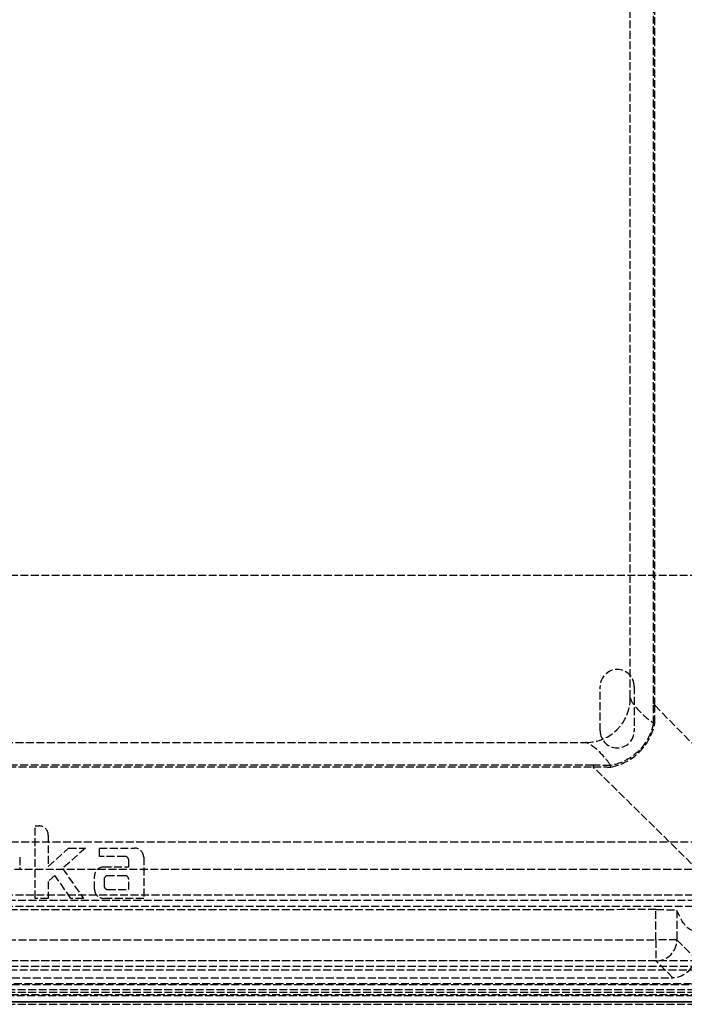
# Model space of a CAD drawing. Header units: millimetres. Extents: x 0 to 388, y -3 to 488.
# Tile 8 of 14: x 196 to 323, y 0 to 188. Entities that reach past the tile are written whole.
import ezdxf

# ---------------------------------------------------------------- set-up
doc = ezdxf.new("R2010")
doc.units = ezdxf.units.MM
doc.header["$LTSCALE"] = 10
doc.linetypes.add('ALLCAD_Strich', pattern=[0.2, 0.15, -0.05])
doc.layers.add('BESCH_KONT_sich_schn_ansi_2d', color=40, linetype='Continuous')
doc.layers.add('BESCH_KONT_sich_schn_grun_2d', color=10, linetype='Continuous')

msp = doc.modelspace()

# ---------------------------------------------------------------- linework, layer by layer
at = {"layer": 'BESCH_KONT_sich_schn_ansi_2d', "linetype": 'ALLCAD_Strich'}
for p, q in [((379.5, 0, 422.75), (4.5, 0, 422.75)), ((379.5, 0, 421.97), (4.5, 0, 421.97)), ((379.5, 0, 422.59), (4.5, 0, 422.59)), ((7, 0, 402), (377, 0, 402)), ((377, 0, 400.75), (7, 0, 400.75)), ((7, 0, 403.25), (377, 0, 403.25)), ((377, 0, 402.62), (7, 0, 402.62)), ((26, 0, 18.34), (353, 0, 18.34)), ((31.24, 0, 393.09), (347.76, 0, 393.09)), ((31.24, 0, 395.02), (347.76, 0, 395.02)), ((347.76, 0, 395.02), (31.24, 0, 395.02)), ((35.2, 0, 93.84), (343.8, 0, 93.84)), ((36.74, 0, 345.09), (342.26, 0, 345.09)), ((36.88, 0, 344.57), (342.12, 0, 344.57)), ((341.95, 0, 40.84), (37.05, 0, 40.84)), ((46.43, 0, 23.34), (332.57, 0, 23.34)), ((46.7, 0, 22.09), (332.3, 0, 22.09)), ((47.41, 0), (331.59, 0)), ((331.59, 0, 2.5), (47.41, 0, 2.5)), ((331.3, 0, 20.84), (47.7, 0, 20.84)), ((54, 0, 69.09), (325, 0, 69.09)), ((317.41, 0, 159.02), (61.59, 0, 159.02)), ((61.59, 0, 155.09), (317.41, 0, 155.09)), ((73.6, 0, 393.54), (305.4, 0, 393.54)), ((305.4, 0, 393.43), (73.6, 0, 393.43)), ((75, 0, 385.09), (304, 0, 385.09)), ((195.8, 0, 394.44), (195.8, 0, 394.24)), ((195.8, 0, 394.16), (195.8, 0, 394.24)), ((198.76, 0, 394.14), (199.5, 0, 394.14)), ((201.25, 0, 394.64), (198.76, 0, 394.64)), ((198.76, 0, 394.44), (198.76, 0, 393.94)), ((198.76, 0, 394.64), (198.76, 0, 394.44)), ((198.76, 0, 393.94), (199.5, 0, 393.94)), ((201.25, 0, 394.44), (198.76, 0, 394.44)), ((199.5, 0, 394.14), (199.5, 0, 393.94)), ((201.25, 0, 394.42), (205.15, 0, 394.3)), ((202.53, 0, 394.48), (201.25, 0, 394.52)), ((201.25, 0, 394.32), (201.25, 0, 394.22)), ((201.25, 0, 394.01), (201.25, 0, 394.22)), ((201.25, 0, 394.22), (205.15, 0, 394.1)), ((201.25, 0, 394.64), (201.25, 0, 394.44)), ((201.25, 0, 394.32), (201.25, 0, 394.44)), ((202.53, 0, 394.28), (201.25, 0, 394.32)), ((205.58, 0, 394.64), (202.53, 0, 394.48)), ((202.53, 0, 394.48), (202.53, 0, 394.28)), ((205.58, 0, 394.44), (202.53, 0, 394.28)), ((208.36, 0, 394.3), (204, 0, 394.43)), ((204, 0, 394.43), (207.97, 0, 394.64)), ((204, 0, 394.43), (204, 0, 394.23)), ((208.36, 0, 394.1), (204, 0, 394.23)), ((204, 0, 394.23), (207.97, 0, 394.44)), ((205.15, 0, 394.3), (208.36, 0, 394.3)), ((205.15, 0, 394.3), (205.15, 0, 394.1)), ((205.15, 0, 394.1), (208.36, 0, 394.1)), ((207.97, 0, 394.64), (205.58, 0, 394.64)), ((205.58, 0, 394.64), (205.58, 0, 394.44)), ((207.97, 0, 394.44), (205.58, 0, 394.44)), ((207.97, 0, 394.64), (207.97, 0, 394.44)), ((208.36, 0, 394.3), (208.36, 0, 394.1)), ((210.1, 0, 394.57), (210.1, 0, 394.37)), ((210.1, 0, 394.37), (210.1, 0, 394.29)), ((211.05, 0, 394.3), (217.75, 0, 394.3)), ((215.92, 0, 394.35), (211.05, 0, 394.35)), ((211.05, 0, 394.35), (211.05, 0, 394.15)), ((215.92, 0, 394.15), (211.05, 0, 394.15)), ((211.05, 0, 394.15), (211.05, 0, 394.1)), ((211.05, 0, 394.1), (217.75, 0, 394.1)), ((219.5, 0, 394.64), (211.85, 0, 394.64)), ((211.85, 0, 394.42), (216.63, 0, 394.42)), ((211.85, 0, 394.64), (211.85, 0, 394.44)), ((219.5, 0, 394.44), (211.85, 0, 394.44)), ((211.85, 0, 394.22), (216.63, 0, 394.22)), ((211.85, 0, 394.42), (211.85, 0, 394.22)), ((211.94, 0, 394.55), (211.94, 0, 394.35)), ((211.94, 0, 394.31), (211.94, 0, 394.35)), ((215.92, 0, 394.48), (212.65, 0, 394.48)), ((212.65, 0, 394.58), (216.63, 0, 394.58)), ((212.65, 0, 394.38), (212.65, 0, 394.28)), ((215.92, 0, 394.28), (212.65, 0, 394.28)), ((212.65, 0, 394.58), (212.65, 0, 394.38)), ((212.65, 0, 394.38), (216.63, 0, 394.38)), ((215.92, 0, 394.48), (215.92, 0, 394.28)), ((215.92, 0, 394.28), (215.92, 0, 394.15)), ((216.63, 0, 394.58), (216.63, 0, 394.38)), ((216.63, 0, 394.38), (216.63, 0, 394.31)), ((216.63, 0, 394.22), (216.63, 0, 394.18)), ((216.63, 0, 394.31), (216.63, 0, 394.22)), ((217.75, 0, 394.3), (217.75, 0, 394.1)), ((219.5, 0, 394.64), (219.5, 0, 394.44)), ((219.5, 0, 394.16), (219.5, 0, 394.44)), ((312.5, 0, 385.09), (304, 0, 385.09)), ((347.76, 0, 395.02), (305.4, 0, 393.54)), ((305.4, 0, 393.54), (305.4, 0, 393.43)), ((306.75, 0), (306.75, 0, 2.5)), ((313.25, 0), (313.25, 0, 2.5)), ((317.17, 0, 393.54), (358.8, 0, 395.02)), ((317.41, 0, 159.02), (317.41, 0, 155.09)), ((320.65, 0, 344.57), (317.41, 0, 159.02)), ((320.66, 0, 345.09), (320.65, 0, 344.57)), ((321.41, 0, 159.02), (324.65, 0, 344.57))]:
    msp.add_line(p, q, dxfattribs=at)
at = {"layer": 'BESCH_KONT_sich_schn_ansi_2d', "linetype": 'ALLCAD_Strich', "extrusion": (0, -1, 0)}
msp.add_arc((317.19, 393.04), 0.5, 92.0345, 129.6592, dxfattribs=at)
at = {"layer": 'BESCH_KONT_sich_schn_ansi_2d', "linetype": 'ALLCAD_Strich', "extrusion": (0, 1, 0)}
msp.add_arc((-317.41, 159.09), 4, 181, 270, dxfattribs=at)
at = {"layer": 'BESCH_KONT_sich_schn_ansi_2d', "linetype": 'ALLCAD_Strich', "extrusion": (0, -1, 0)}
for centre, major_axis, ratio, start_param, end_param in [((199.5, 0, 394.21), (1.75, 0), 0.035524, -1.570796, 0), ((199.5, 0, 394.01), (1.75, 0), 0.035524, -1.570796, 0), ((211.85, 0, 394.57), (-1.75, 0), 0.035524, -1.570796, 0), ((211.85, 0, 394.49), (-1.75, 0), 0.035524, 0, 1.570796), ((211.85, 0, 394.37), (-1.75, 0), 0.035524, -1.570796, 0), ((211.85, 0, 394.29), (-1.75, 0), 0.035524, 0, 1.570796), ((217.75, 0, 394.36), (1.75, 0), 0.035524, -1.570796, 0), ((217.75, 0, 394.16), (1.75, 0), 0.035524, -1.570796, 0), ((317.41, 0, 159.09), (-4, 0, 0.07), 0.01745, 1.571101, 3.141593)]:
    msp.add_ellipse(centre, major_axis=major_axis, ratio=ratio, start_param=start_param, end_param=end_param, dxfattribs=at)
at = {"layer": 'BESCH_KONT_sich_schn_ansi_2d', "linetype": 'ALLCAD_Strich', "extrusion": (0, 1, 0)}
for centre, major_axis, start_param, end_param in [((212.65, 0, 394.51), (0.713, 0), -4.712389, -3.141593), ((212.65, 0, 394.55), (0.713, 0), -3.141593, -1.570796), ((212.65, 0, 394.31), (0.713, 0), -4.712389, -3.141593), ((212.65, 0, 394.35), (0.713, 0), -3.141593, -1.570796), ((215.92, 0, 394.38), (0.713, 0), 0, 1.570796), ((215.92, 0, 394.51), (-0.713, 0), -3.141593, -1.570796), ((215.92, 0, 394.31), (-0.713, 0), -3.141593, -1.570796), ((215.92, 0, 394.18), (0.713, 0), 0, 1.570796)]:
    msp.add_ellipse(centre, major_axis=major_axis, ratio=0.035524, start_param=start_param, end_param=end_param, dxfattribs=at)
at = {"layer": 'BESCH_KONT_sich_schn_ansi_2d', "linetype": 'ALLCAD_Strich'}
for points, knots in [([(304, 0, 385.09), (304, 0, 385.09), (304, 0, 385.09), (304.01, 0, 385.1), (304.01, 0, 385.1), (304.01, 0, 385.1), (304.01, 0, 385.1), (304.02, 0, 385.11), (304.03, 0, 385.12), (304.04, 0, 385.16), (304.06, 0, 385.2), (304.17, 0, 385.52), (304.41, 0, 386.25), (305.57, 0, 388.92), (306.45, 0, 390.35), (307.83, 0, 392.29), (308.35, 0, 392.93), (308.74, 0, 393.44)], [0, 0, 0, 0, 0.00035471, 0.00035471, 0.0009616, 0.0009616, 0.00168697, 0.00168697, 0.00328582, 0.00328582, 0.00776262, 0.00776262, 0.02760109, 0.02760109, 0.06390659, 0.06390659, 0.08960751, 0.08960751, 0.08960751, 0.08960751]), ([(308.74, 0, 393.44), (308.41, 0, 393.02), (308, 0, 392.5), (306.7, 0, 390.72), (305.72, 0, 389.22), (304.36, 0, 386.15), (304.1, 0, 385.26), (304.02, 0, 385.11), (304.01, 0, 385.1), (304.01, 0, 385.1), (304.01, 0, 385.1), (304, 0, 385.09), (304, 0, 385.09), (304, 0, 385.09)], [0.3372046, 0.3372046, 0.3372046, 0.3372046, 0.4835979, 0.4835979, 0.7532678, 0.7532678, 0.9244332, 0.9244332, 0.938505, 0.938505, 0.942831, 0.942831, 0.9456715, 0.9456715, 0.9456715, 0.9456715]), ([(308.77, 0, 393.56), (308.76, 0, 393.56), (308.76, 0, 393.54), (308.75, 0, 393.51), (308.75, 0, 393.5), (308.75, 0, 393.48), (308.74, 0, 393.46)], [-0.03085833, -0.03085833, -0.03085833, -0.03085833, -0.0110901, -0.0110901, -0.0110901, 0, 0, 0, 0]), ([(308.75, 0, 393.46), (311.05, 0, 393.48), (314.8, 0, 393.49), (316.59, 0, 393.48), (316.91, 0, 393.46)], [-1.472863, -1.472863, -1.472863, -1.472863, -0.751895, -0.212013, -0.212013, -0.212013, -0.212013]), ([(316.91, 0, 393.46), (316.49, 0, 393.48), (314.31, 0, 393.49), (310.47, 0, 393.48), (308.75, 0, 393.46)], [-1.472863, -1.472863, -1.472863, -1.472863, -0.751895, -0.212013, -0.212013, -0.212013, -0.212013]), ([(317.19, 0, 393.56), (316.86, 0, 393.56), (315, 0, 393.57), (311.14, 0, 393.56), (308.77, 0, 393.56)], [0.208634, 0.208634, 0.208634, 0.208634, 0.751895, 1.476242, 1.476242, 1.476242, 1.476242]), ([(308.77, 0, 393.56), (310.55, 0, 393.56), (314.5, 0, 393.57), (316.75, 0, 393.56), (317.19, 0, 393.56)], [0.208634, 0.208634, 0.208634, 0.208634, 0.751895, 1.476242, 1.476242, 1.476242, 1.476242]), ([(312.5, 0, 385.09), (312.5, 0, 385.09), (312.5, 0, 385.09), (312.5, 0, 385.1), (312.5, 0, 385.1), (312.5, 0, 385.1), (312.5, 0, 385.1), (312.5, 0, 385.11), (312.5, 0, 385.11), (312.5, 0, 385.13), (312.51, 0, 385.15), (312.52, 0, 385.27), (312.54, 0, 385.47), (312.8, 0, 387.37), (313.34, 0, 388.87), (315, 0, 391.66), (315.99, 0, 392.7), (316.89, 0, 393.44)], [0, 0, 0, 0, 0.0003547, 0.0003547, 0.0007927, 0.0007927, 0.0015425, 0.0015425, 0.0031285, 0.0031285, 0.0069087, 0.0069087, 0.0199925, 0.0199925, 0.1010684, 0.1010684, 0.1814899, 0.1814899, 0.1814899, 0.1814899]), ([(316.91, 0, 393.46), (316.95, 0, 393.49), (316.99, 0, 393.51), (317.04, 0, 393.53), (317.09, 0, 393.55), (317.14, 0, 393.56), (317.19, 0, 393.56)], [-0.03069206, -0.03069206, -0.03069206, -0.03069206, -0.01535187, -0.01535187, -0.01535187, 0.00015444, 0.00015444, 0.00015444, 0.00015444])]:
    msp.add_open_spline(points, degree=3, knots=knots, dxfattribs=at)
for points in [[(308.74, 0, 393.44), (307.62, 0, 393.44), (306.51, 0, 393.43), (305.4, 0, 393.43)], [(305.4, 0, 393.54), (306.52, 0, 393.54), (307.64, 0, 393.55), (308.77, 0, 393.56)], [(308.73, 0, 393.44), (308.74, 0, 393.45), (308.74, 0, 393.45), (308.74, 0, 393.46)], [(308.74, 0, 393.46), (308.74, 0, 393.45), (308.74, 0, 393.45), (308.74, 0, 393.44)], [(316.88, 0, 393.44), (316.89, 0, 393.45), (316.9, 0, 393.45), (316.9, 0, 393.46)], [(317.19, 0, 393.56), (317.18, 0, 393.55), (317.17, 0, 393.54), (317.17, 0, 393.54)]]:
    msp.add_open_spline(points, degree=3, dxfattribs=at)
at = {"layer": 'BESCH_KONT_sich_schn_grun_2d', "linetype": 'ALLCAD_Strich'}
for p, q in [((316.87, 288.44), (316.87, 56.65)), ((317.17, 56.65), (317.17, 288.44)), ((312.5, 58.05), (312.5, 287.05)), ((17.94, 81.5), (361.07, 81.5)), ((306.75, 51.75), (306.75, 60.25)), ((313.25, 60.25), (313.25, 51.75)), ((316.87, 56.65), (317.17, 56.65)), ((317.17, 56.65), (358.8, 14.28)), ((75, 49.55), (304, 49.55)), ((305.4, 45.18), (73.6, 45.18)), ((305.4, 45.18), (305.4, 44.87)), ((73.6, 44.87), (305.4, 44.87)), ((344.2, 6.75), (305.4, 44.87)), ((198.76, 33.61), (199.5, 33.61)), ((198.76, 19.75), (198.76, 33.61)), ((331.59, 30.5), (47.41, 30.5)), ((201.25, 31.86), (201.25, 25.87)), ((201.25, 25.87), (205.15, 29.36)), ((208.36, 29.36), (204, 25.46)), ((205.15, 29.36), (208.36, 29.36)), ((211.05, 29.36), (217.75, 29.36)), ((211.05, 27.77), (211.05, 29.36)), ((195.8, 27.62), (195.8, 25.2)), ((215.92, 27.77), (211.05, 27.77)), ((216.63, 25.75), (216.63, 27.06)), ((219.5, 27.62), (219.5, 19.75)), ((204, 25.46), (207.97, 19.75)), ((211.85, 25.75), (216.63, 25.75)), ((202.53, 24.15), (201.25, 23)), ((201.25, 23), (201.25, 19.75)), ((205.58, 19.75), (202.53, 24.15)), ((210.1, 21.5), (210.1, 24)), ((211.94, 23.37), (211.94, 22.15)), ((215.92, 24.08), (212.65, 24.08)), ((216.63, 21.44), (216.63, 23.37)), ((212.65, 21.44), (216.63, 21.44)), ((7, 20.44), (377, 20.44)), ((377, 19.36), (7, 19.36)), ((201.25, 19.75), (198.76, 19.75)), ((207.97, 19.75), (205.58, 19.75)), ((219.5, 19.75), (211.85, 19.75)), ((7, 18.28), (377, 18.28)), ((317.41, 11.81), (317.41, 17.6)), ((321.41, 17.44), (321.41, 11.81)), ((61.59, 11.81), (317.41, 11.81)), ((321.41, 11.81), (317.41, 11.81)), ((317.41, 11.81), (317.41, 7.81)), ((321.41, 11.81), (324.66, 8.56)), ((379.5, 7.83), (4.5, 7.83)), ((317.41, 7.81), (61.59, 7.81)), ((320.66, 4.56), (317.41, 7.81)), ((379.5, 6.75), (4.5, 6.75)), ((331.3, 6), (47.7, 6)), ((58.34, 4.56), (320.66, 4.56)), ((347.76, 3.25), (31.24, 3.25)), ((338.94, 2.25), (40.06, 2.25)), ((46.7, 3.5), (332.3, 3.5)), ((29.45, 1.8), (349.55, 1.8)), ((349.55, 1.28), (29.45, 1.28)), ((29.45, 0.03), (349.55, 0.03)), ((31.24, 1.18), (347.76, 1.18)), ((341.95, 0), (37.05, 0)), ((29.45, -0.5), (349.55, -0.5))]:
    msp.add_line(p, q, dxfattribs=at)
for centre, radius, start, end in [((310, 60.25), 3.25, 0, 180), ((304, 58.05), 8.5, 270, 0), ((310, 51.75), 3.25, 180, 0), ((199.5, 31.86), 1.75, 0, 90), ((217.75, 27.62), 1.75, 0, 90), ((215.92, 27.06), 0.713, 0, 90), ((211.85, 24), 1.75, 90, 180), ((212.65, 23.37), 0.713, 90, 180), ((215.92, 23.37), 0.713, 0, 90), ((211.85, 21.5), 1.75, 180, 270), ((212.65, 22.15), 0.713, 180, 270)]:
    msp.add_arc(centre, radius, start, end, dxfattribs=at)
msp.add_ellipse((317.41, 11.81), major_axis=(-2.83, -2.83), ratio=0.999695, start_param=0.78555, end_param=2.356042, dxfattribs=at)
at = {"layer": 'BESCH_KONT_sich_schn_grun_2d', "linetype": 'ALLCAD_Strich', "extrusion": (0, 0, -1)}
msp.add_ellipse((320.66, 8.56), major_axis=(-2.83, 2.83), ratio=0.999695, start_param=-3.926839, end_param=-2.356347, dxfattribs=at)
at = {"layer": 'BESCH_KONT_sich_schn_grun_2d', "linetype": 'ALLCAD_Strich'}
for points, knots in [([(312.5, 58.05), (312.5, 58.04), (312.5, 58.04), (312.5, 58.04), (312.5, 58.04), (312.5, 58.04), (312.5, 58.03), (312.5, 58.03), (312.5, 58.03), (312.5, 58.02), (312.51, 58.01), (312.52, 57.96), (312.54, 57.9), (312.8, 57.21), (313.34, 56.48), (315, 54.73), (315.99, 53.87), (316.89, 53.31)], [0, 0, 0, 0, 0.0003547, 0.0003547, 0.0007927, 0.0007927, 0.0015425, 0.0015425, 0.0031285, 0.0031285, 0.0069087, 0.0069087, 0.0199925, 0.0199925, 0.1010684, 0.1010684, 0.1814899, 0.1814899, 0.1814899, 0.1814899]), ([(316.91, 53.3), (316.49, 51), (314.31, 47.25), (310.47, 45.45), (308.75, 45.14)], [-1.472863, -1.472863, -1.472863, -1.472863, -0.751895, -0.212013, -0.212013, -0.212013, -0.212013]), ([(308.77, 44.85), (310.55, 45.19), (314.5, 47.05), (316.75, 50.91), (317.19, 53.28)], [0.208634, 0.208634, 0.208634, 0.208634, 0.751895, 1.476242, 1.476242, 1.476242, 1.476242]), ([(316.91, 53.3), (316.95, 53.3), (316.99, 53.3), (317.04, 53.29), (317.09, 53.29), (317.14, 53.28), (317.19, 53.28)], [-0.03069206, -0.03069206, -0.03069206, -0.03069206, -0.01535187, -0.01535187, -0.01535187, 0.00015444, 0.00015444, 0.00015444, 0.00015444]), ([(308.74, 45.16), (308.41, 45.67), (308, 46.21), (306.7, 47.7), (305.72, 48.61), (304.36, 49.47), (304.1, 49.53), (304.02, 49.54), (304.01, 49.55), (304.01, 49.55), (304.01, 49.55), (304, 49.55), (304, 49.55), (304, 49.55)], [0.3372046, 0.3372046, 0.3372046, 0.3372046, 0.4835979, 0.4835979, 0.7532678, 0.7532678, 0.9244332, 0.9244332, 0.938505, 0.938505, 0.942831, 0.942831, 0.9456715, 0.9456715, 0.9456715, 0.9456715]), ([(308.77, 44.85), (308.76, 44.92), (308.76, 44.98), (308.75, 45.04), (308.75, 45.08), (308.75, 45.11), (308.74, 45.14)], [-0.03085833, -0.03085833, -0.03085833, -0.03085833, -0.0110901, -0.0110901, -0.0110901, 0, 0, 0, 0]), ([(317.41, 17.6), (317.92, 17.6), (318.42, 17.6), (319.39, 17.58), (319.83, 17.57), (320.59, 17.54), (320.88, 17.53), (321.21, 17.5), (321.29, 17.48), (321.36, 17.47), (321.38, 17.46), (321.4, 17.45), (321.41, 17.45), (321.41, 17.44)], [-0.6231552, -0.6231552, -0.6231552, -0.6231552, -0.4701716, -0.4701716, -0.3116026, -0.3116026, -0.1542707, -0.1542707, -0.0654229, -0.0654229, -0.031324, -0.031324, 0, 0, 0, 0])]:
    msp.add_open_spline(points, degree=3, knots=knots, dxfattribs=at)
for points in [[(316.87, 56.65), (316.87, 55.54), (316.88, 54.42), (316.89, 53.31)], [(317.19, 53.28), (317.18, 54.4), (317.17, 55.53), (317.17, 56.65)], [(316.88, 53.31), (316.89, 53.31), (316.9, 53.31), (316.9, 53.31)], [(308.74, 45.16), (307.62, 45.17), (306.51, 45.18), (305.4, 45.18)], [(305.4, 44.87), (306.52, 44.87), (307.64, 44.86), (308.77, 44.85)], [(308.74, 45.14), (308.74, 45.15), (308.74, 45.15), (308.74, 45.16)], [(326.28, 25.29), (321.51, 25.29), (57.49, 25.29), (52.72, 25.29)], [(317.41, 17.6), (275.85, 17.52), (103.16, 17.52), (61.59, 17.6)], [(324.66, 13.58), (323.58, 13.58), (322.49, 14.87), (321.41, 17.44)]]:
    msp.add_open_spline(points, degree=3, dxfattribs=at)

doc.saveas('drawing.dxf')
